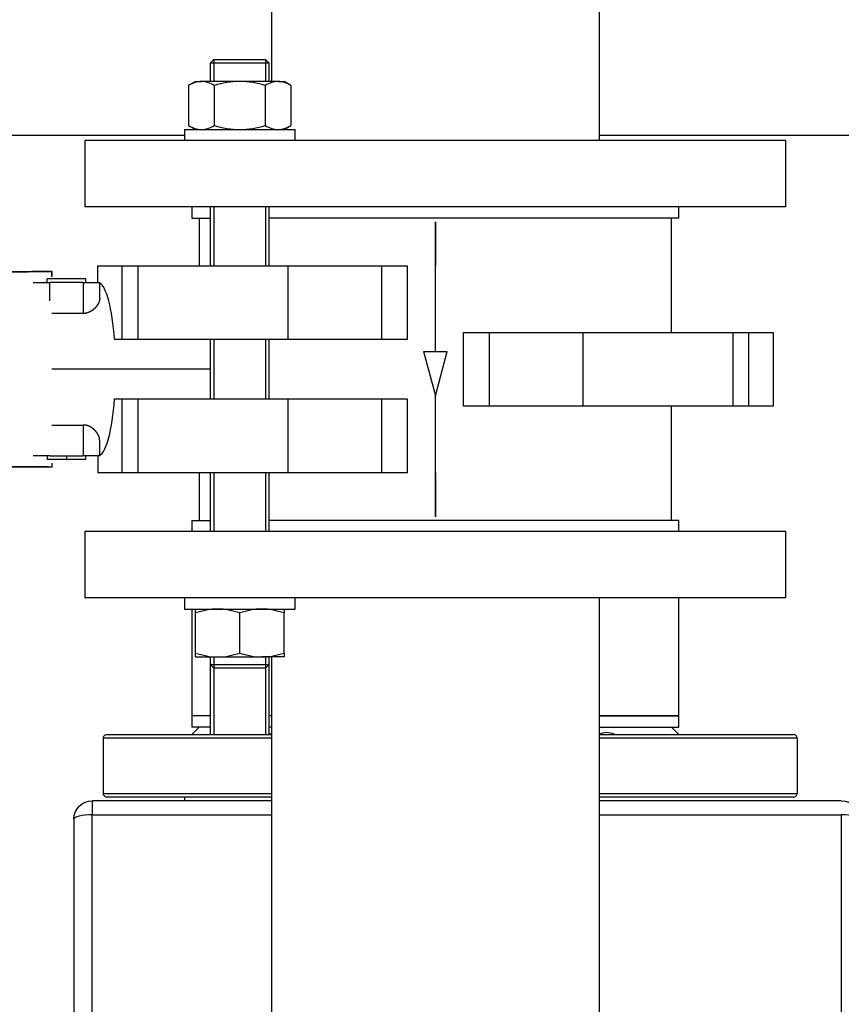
# Model space of a CAD drawing. Header units: millimetres. Extents: x 226 to 1023, y 71 to 732.
# Tile 67 of 110: x 397 to 419, y 655 to 682. Entities that reach past the tile are written whole.
import ezdxf

# ---------------------------------------------------------------- set-up
doc = ezdxf.new("R2010")
doc.units = ezdxf.units.MM
doc.layers.add('1', color=7, linetype='CONTINUOUS', true_color=0xffffff)
doc.layers.add('TOP', color=7, linetype='CONTINUOUS', true_color=0xffffff)
doc.styles.add('iso-1', font='isocp.shx')
doc.dimstyles.get("Standard").update_dxf_attribs({"dimtxt": 0.18, "dimasz": 0.18, "dimexe": 0.18, "dimexo": 0.0625, "dimgap": 0.09, "dimtad": 0, "dimtih": 1, "dimtoh": 1, "dimdec": 4, "dimzin": 0, "dimdsep": 46, "dimtxsty": 'Standard', "dimcen": 0.09, "dimadec": 0, "dimazin": 0, "dimtfac": 1, "dimtdec": 4, "dimtofl": 0, "dimtmove": 0, "dimatfit": 3, "dimfxl": 1, "dimtolj": 1, "dimtzin": 0, "dimarcsym": 0})

# ---------------------------------------------------------------- blocks, each defined once
blk = doc.blocks.new('DimnDraft3D5')
at = {"layer": 'TOP', "color": 2, "linetype": 'Continuous', "transparency": 16777216}
for p, q in [((241.659, 608.564), (241.659, 728.568)), ((474.11, 704.564), (474.11, 728.568)), ((241.659, 726.568), (474.11, 726.568))]:
    blk.add_line(p, q, dxfattribs=at)
for points in [[(241.659, 726.568), (245.159, 727.029), (245.159, 726.107), (241.659, 726.568)], [(474.11, 726.568), (470.61, 726.107), (470.61, 727.029), (474.11, 726.568)]]:
    blk.add_solid(points, dxfattribs=at)
at = {"layer": 'TOP', "color": 2, "linetype": 'Continuous', "transparency": 16777216, "insert": (354.321, 727.139), "char_height": 3.5, "attachment_point": 7, "line_spacing_factor": 0.963855, "style": 'iso-1'}
blk.add_mtext('\\W01.000;\\fisocp.shx,bigfont.shx;2325 ', dxfattribs=at)

msp = doc.modelspace()

# ---------------------------------------------------------------- linework, layer by layer
at = {"layer": '1', "color": 7, "linetype": 'Continuous'}
for p, q in [((403.565, 682.955), (403.565, 680.114)), ((412.455, 678.514), (412.455, 682.955)), ((402.006, 680.714), (401.906, 680.614)), ((402.006, 680.714), (402.006, 680.114)), ((402.006, 680.714), (403.406, 680.714)), ((403.406, 680.714), (403.406, 680.114)), ((403.506, 680.614), (403.406, 680.714)), ((401.906, 680.614), (401.906, 680.114)), ((403.506, 680.614), (401.906, 680.614)), ((403.506, 680.114), (403.506, 680.614)), ((401.506, 680.114), (401.321, 680.007)), ((401.321, 680.007), (401.321, 678.921)), ((401.506, 680.114), (401.667, 680.114)), ((402.706, 680.114), (401.667, 680.114)), ((402.014, 680.007), (402.014, 678.921)), ((403.746, 680.114), (402.706, 680.114)), ((403.399, 680.007), (403.399, 678.921)), ((403.746, 680.114), (403.906, 680.114)), ((404.092, 680.007), (403.906, 680.114)), ((404.092, 680.007), (404.092, 678.921)), ((401.321, 678.921), (401.506, 678.814)), ((403.906, 678.814), (404.092, 678.921)), ((401.207, 678.653), (390.01, 678.653)), ((401.206, 678.814), (401.206, 678.514)), ((401.206, 678.814), (404.206, 678.814)), ((404.206, 678.514), (404.206, 678.814)), ((435.154, 678.653), (412.455, 678.653)), ((398.51, 678.514), (398.51, 676.714)), ((417.51, 678.514), (398.51, 678.514)), ((417.51, 676.714), (417.51, 678.514)), ((417.51, 676.714), (398.51, 676.714)), ((401.41, 676.714), (401.41, 676.414)), ((401.906, 676.714), (401.906, 675.119)), ((402.006, 676.714), (402.006, 675.119)), ((403.406, 676.714), (403.406, 675.119)), ((403.506, 675.119), (403.506, 676.714)), ((414.61, 676.414), (414.61, 676.714)), ((401.41, 676.414), (401.906, 676.414)), ((401.61, 676.414), (401.61, 675.119)), ((414.61, 676.414), (403.507, 676.414)), ((414.41, 673.314), (414.41, 676.414)), ((398.86, 674.664), (398.86, 675.119)), ((398.86, 675.119), (399.513, 675.119)), ((399.949, 675.119), (404.008, 675.119)), ((406.557, 675.119), (407.247, 675.119)), ((397.485, 674.664), (397.485, 674.764)), ((398.535, 674.764), (397.485, 674.764)), ((398.46, 674.664), (397.56, 674.664)), ((398.535, 674.664), (398.535, 674.764)), ((398.91, 674.238), (398.91, 674.664)), ((398.46, 673.825), (397.61, 673.825)), ((408.772, 673.314), (409.463, 673.314)), ((408.772, 671.314), (408.772, 673.314)), ((412.011, 673.314), (416.07, 673.314)), ((416.506, 673.314), (417.16, 673.314)), ((417.16, 673.314), (417.16, 671.314)), ((404.008, 673.119), (399.949, 673.119)), ((401.906, 673.119), (401.906, 671.509)), ((402.006, 673.119), (402.006, 671.509)), ((403.406, 673.119), (403.406, 671.509)), ((403.506, 671.509), (403.506, 673.119)), ((407.688, 672.794), (408.331, 672.794)), ((407.688, 672.794), (408.01, 671.594)), ((408.01, 671.594), (408.331, 672.794)), ((399.949, 671.509), (404.008, 671.509)), ((409.463, 671.314), (408.772, 671.314)), ((416.07, 671.314), (412.011, 671.314)), ((414.41, 668.214), (414.41, 671.314)), ((417.16, 671.314), (416.506, 671.314)), ((397.61, 670.803), (398.46, 670.803)), ((398.91, 669.964), (398.91, 670.391)), ((397.485, 669.964), (397.485, 669.864)), ((397.56, 669.964), (398.46, 669.964)), ((398.01, 669.964), (398.01, 669.864)), ((398.535, 669.864), (398.535, 669.964)), ((398.86, 669.964), (398.86, 669.509)), ((399.513, 669.509), (398.86, 669.509)), ((404.008, 669.509), (399.949, 669.509)), ((401.61, 669.509), (401.61, 668.214)), ((401.906, 669.509), (401.906, 667.914)), ((402.006, 669.509), (402.006, 667.914)), ((403.406, 669.509), (403.406, 667.914)), ((403.506, 667.914), (403.506, 669.509)), ((407.247, 669.509), (406.557, 669.509)), ((401.41, 668.214), (401.41, 667.914)), ((401.41, 668.214), (401.906, 668.214)), ((414.61, 668.214), (403.507, 668.214)), ((414.61, 667.914), (414.61, 668.214)), ((398.51, 667.914), (398.51, 666.114)), ((417.51, 667.914), (398.51, 667.914)), ((417.51, 666.114), (417.51, 667.914)), ((417.51, 666.114), (398.51, 666.114)), ((401.206, 666.114), (401.206, 665.814)), ((404.206, 665.814), (404.206, 666.114)), ((412.455, 628.515), (412.455, 666.114)), ((414.61, 662.914), (414.61, 666.114)), ((401.206, 665.814), (404.206, 665.814)), ((401.41, 665.814), (401.41, 662.914)), ((401.506, 664.621), (401.506, 665.707)), ((402.706, 664.621), (402.706, 665.707)), ((403.906, 664.621), (403.906, 665.707)), ((401.506, 664.514), (402.106, 664.514)), ((401.906, 664.514), (401.906, 664.314)), ((402.006, 664.515), (402.006, 664.214)), ((402.106, 664.514), (403.306, 664.514)), ((403.906, 664.514), (403.306, 664.514)), ((403.406, 664.515), (403.406, 664.214)), ((403.506, 664.314), (403.506, 664.514)), ((403.565, 664.514), (403.565, 629.745)), ((401.906, 664.314), (401.906, 662.414)), ((401.906, 664.314), (402.006, 664.214)), ((401.906, 664.314), (403.506, 664.314)), ((403.406, 664.214), (402.006, 664.214)), ((403.406, 664.214), (403.506, 664.314)), ((403.506, 662.414), (403.506, 664.314)), ((401.41, 662.914), (401.41, 662.614)), ((401.906, 662.914), (401.41, 662.914)), ((401.906, 662.914), (401.41, 662.914)), ((403.564, 662.914), (403.506, 662.914)), ((403.565, 662.914), (403.507, 662.914)), ((414.61, 662.914), (412.455, 662.914)), ((412.455, 662.914), (414.61, 662.914)), ((414.61, 662.614), (414.61, 662.914)), ((401.41, 662.414), (401.61, 662.614)), ((401.906, 662.614), (401.41, 662.614)), ((403.564, 662.614), (403.506, 662.614)), ((412.455, 662.614), (414.61, 662.614)), ((414.61, 662.414), (414.41, 662.614)), ((399.01, 660.814), (399.01, 662.314)), ((399.11, 662.414), (403.565, 662.414)), ((412.455, 662.414), (417.71, 662.414)), ((417.81, 662.314), (417.81, 660.814)), ((403.565, 660.714), (399.11, 660.714)), ((401.206, 660.714), (401.206, 660.614)), ((417.71, 660.714), (412.455, 660.714)), ((403.565, 660.614), (398.71, 660.614)), ((419.01, 660.614), (412.454, 660.614)), ((398.21, 660.114), (398.21, 632.484))]:
    msp.add_line(p, q, dxfattribs=at)
at = {"layer": '1', "color": 252, "linetype": 'Continuous'}
for p, q in [((408.01, 672.794), (408.01, 676.314)), ((408.01, 676.314), (408.01, 675.119)), ((399.513, 675.119), (399.513, 673.119)), ((399.949, 673.119), (399.949, 675.119)), ((404.008, 675.119), (404.008, 673.119)), ((406.557, 673.119), (406.557, 675.119)), ((397.56, 674.165), (397.56, 674.664)), ((398.46, 674.664), (398.46, 673.825)), ((409.463, 673.314), (409.463, 671.314)), ((412.011, 671.314), (412.011, 673.314)), ((416.07, 673.314), (416.07, 671.314)), ((416.506, 671.314), (416.506, 673.314)), ((399.513, 671.509), (399.513, 669.509)), ((399.949, 669.509), (399.949, 671.509)), ((404.008, 671.509), (404.008, 669.509)), ((406.557, 669.509), (406.557, 671.509)), ((408.01, 668.314), (408.01, 671.594)), ((398.46, 670.803), (398.46, 669.964)), ((408.01, 669.509), (408.01, 668.314)), ((402.006, 664.314), (402.006, 662.415)), ((403.406, 664.314), (403.406, 662.415)), ((403.565, 662.314), (399.01, 662.314)), ((417.81, 662.314), (412.455, 662.314)), ((399.01, 660.814), (403.565, 660.814)), ((412.455, 660.814), (417.81, 660.814)), ((398.71, 660.614), (398.71, 660.234)), ((398.71, 628.994), (398.71, 660.234)), ((398.71, 660.234), (403.565, 660.234)), ((412.454, 660.234), (419.01, 660.234)), ((419.01, 660.234), (419.01, 628.994))]:
    msp.add_line(p, q, dxfattribs=at)
at = {"layer": '1', "color": 7, "linetype": 'Continuous', "extrusion": (0, 0, -1)}
for centre, start, end in [((-398.71, 660.114), 0, 90), ((-419.01, 660.114), 90, 180)]:
    msp.add_arc(centre, 0.5, start, end, dxfattribs=at)
at = {"layer": '1', "color": 7, "linetype": 'Continuous'}
for start_param, end_param in [(5.062022, 6.179091), (3.245687, 4.362756)]:
    msp.add_ellipse((398.86, 672.314), major_axis=(0, 2.35), ratio=0.204766, start_param=start_param, end_param=end_param, dxfattribs=at)
at = {"layer": '1', "color": 252, "linetype": 'Continuous'}
for centre, start_param, end_param in [((398.71, 660.114), 1.570796, 3.141593), ((419.01, 660.114), 0, 1.570796)]:
    msp.add_ellipse(centre, major_axis=(0.5, 0), ratio=0.24031, start_param=start_param, end_param=end_param, dxfattribs=at)
at = {"layer": '1', "color": 7, "linetype": 'Continuous'}
for points, degree in [([(401.667, 680.114), (401.55, 680.114), (401.434, 680.072), (401.321, 680.007)], 3), ([(402.014, 680.007), (401.9, 680.072), (401.785, 680.114), (401.667, 680.114)], 3), ([(402.706, 680.114), (402.472, 680.114), (402.238, 680.072), (402.014, 680.007)], 3), ([(403.399, 680.007), (403.174, 680.072), (402.941, 680.114), (402.706, 680.114)], 3), ([(403.746, 680.114), (403.628, 680.114), (403.512, 680.072), (403.399, 680.007)], 3), ([(404.092, 680.007), (403.979, 680.072), (403.864, 680.114), (403.746, 680.114)], 3), ([(401.321, 678.921), (401.434, 678.856), (401.549, 678.814), (401.667, 678.814)], 3), ([(401.667, 678.814), (401.785, 678.814), (401.901, 678.856), (402.014, 678.921)], 3), ([(402.014, 678.921), (402.238, 678.857), (402.472, 678.814), (402.706, 678.814)], 3), ([(402.706, 678.814), (402.941, 678.814), (403.174, 678.856), (403.399, 678.921)], 3), ([(403.399, 678.921), (403.513, 678.856), (403.628, 678.814), (403.746, 678.814)], 3), ([(403.746, 678.814), (403.863, 678.814), (403.979, 678.856), (404.092, 678.921)], 3), ([(399.513, 675.119), (399.521, 675.119), (399.539, 675.119), (399.575, 675.119), (399.619, 675.119), (399.67, 675.119), (399.73, 675.119), (399.796, 675.119), (399.87, 675.119), (399.922, 675.119), (399.949, 675.119)], 3), ([(404.008, 675.119), (404.027, 675.119), (404.067, 675.119), (404.13, 675.119), (404.198, 675.119), (404.27, 675.119), (404.346, 675.119), (404.427, 675.119), (404.511, 675.119), (404.599, 675.119), (404.69, 675.119), (404.784, 675.119), (404.881, 675.119), (404.979, 675.119), (405.079, 675.119), (405.18, 675.119), (405.28, 675.119), (405.381, 675.119), (405.48, 675.119), (405.578, 675.119), (405.674, 675.119), (405.767, 675.119), (405.857, 675.119), (405.944, 675.119), (406.026, 675.119), (406.105, 675.119), (406.178, 675.119), (406.247, 675.119), (406.311, 675.119), (406.37, 675.119), (406.424, 675.119), (406.473, 675.119), (406.518, 675.119), (406.544, 675.119), (406.557, 675.119)], 3), ([(407.247, 675.119), (407.247, 673.119)], 1), ([(397.61, 674.965), (391.808, 674.914)], 1), ([(391.808, 674.914), (397.61, 674.965)], 1), ([(398.46, 674.664), (398.473, 674.664), (398.5, 674.664), (398.542, 674.664), (398.584, 674.664), (398.625, 674.664), (398.667, 674.664), (398.706, 674.664), (398.744, 674.664), (398.778, 674.664), (398.81, 674.664), (398.837, 674.664), (398.86, 674.664), (398.879, 674.664), (398.893, 674.664), (398.903, 674.664), (398.909, 674.664), (398.91, 674.664), (398.91, 674.664)], 3), ([(398.91, 674.238), (398.91, 674.237), (398.91, 674.236), (398.91, 674.234), (398.91, 674.233), (398.91, 674.231), (398.91, 674.23), (398.909, 674.228), (398.909, 674.226), (398.909, 674.225), (398.909, 674.223), (398.909, 674.221), (398.909, 674.22), (398.909, 674.218), (398.909, 674.216), (398.909, 674.215), (398.908, 674.213), (398.908, 674.211), (398.908, 674.21), (398.908, 674.208), (398.908, 674.206), (398.907, 674.205), (398.907, 674.203), (398.907, 674.201), (398.907, 674.199), (398.906, 674.198), (398.906, 674.196), (398.906, 674.194), (398.905, 674.192), (398.905, 674.191), (398.905, 674.189), (398.904, 674.187), (398.904, 674.185), (398.904, 674.184), (398.903, 674.182), (398.903, 674.18), (398.902, 674.178), (398.902, 674.177), (398.902, 674.175), (398.901, 674.173), (398.901, 674.171), (398.9, 674.169), (398.9, 674.168), (398.899, 674.166), (398.899, 674.164), (398.898, 674.162), (398.898, 674.16), (398.897, 674.159), (398.896, 674.157), (398.896, 674.155), (398.895, 674.153), (398.895, 674.151), (398.894, 674.149), (398.893, 674.148), (398.893, 674.146), (398.892, 674.144), (398.891, 674.142), (398.891, 674.14), (398.89, 674.138), (398.889, 674.137), (398.889, 674.135), (398.888, 674.133), (398.887, 674.131), (398.886, 674.129), (398.886, 674.127), (398.885, 674.125), (398.884, 674.123), (398.883, 674.122), (398.882, 674.12), (398.882, 674.118), (398.881, 674.116), (398.88, 674.114), (398.879, 674.112), (398.878, 674.11), (398.877, 674.108), (398.876, 674.107), (398.876, 674.105), (398.875, 674.103), (398.874, 674.101), (398.873, 674.099), (398.872, 674.097), (398.871, 674.095), (398.87, 674.093), (398.869, 674.091), (398.868, 674.09), (398.867, 674.088), (398.866, 674.086), (398.865, 674.084), (398.864, 674.082), (398.863, 674.08), (398.862, 674.078), (398.86, 674.076), (398.859, 674.074), (398.858, 674.073), (398.857, 674.071), (398.856, 674.069), (398.855, 674.067), (398.854, 674.065), (398.852, 674.063), (398.851, 674.061), (398.85, 674.059), (398.849, 674.057), (398.848, 674.056), (398.846, 674.054), (398.845, 674.052), (398.844, 674.05), (398.843, 674.048), (398.841, 674.046), (398.84, 674.044), (398.839, 674.043), (398.838, 674.041), (398.836, 674.039), (398.835, 674.037), (398.834, 674.035), (398.832, 674.033), (398.831, 674.031), (398.83, 674.03), (398.828, 674.028), (398.827, 674.026), (398.826, 674.024), (398.824, 674.022), (398.823, 674.021), (398.821, 674.019), (398.82, 674.017), (398.819, 674.015), (398.817, 674.013), (398.816, 674.012), (398.814, 674.01), (398.813, 674.008), (398.811, 674.006), (398.81, 674.005), (398.808, 674.003), (398.807, 674.001), (398.806, 673.999), (398.804, 673.998), (398.803, 673.996), (398.801, 673.994), (398.799, 673.992), (398.798, 673.991), (398.796, 673.989), (398.795, 673.987), (398.793, 673.986), (398.792, 673.984), (398.79, 673.982), (398.789, 673.981), (398.787, 673.979), (398.786, 673.977), (398.784, 673.976), (398.782, 673.974), (398.781, 673.972), (398.779, 673.971), (398.778, 673.969), (398.776, 673.967), (398.774, 673.966), (398.773, 673.964), (398.771, 673.963), (398.77, 673.961), (398.768, 673.96), (398.766, 673.958), (398.765, 673.956), (398.763, 673.955), (398.761, 673.953), (398.76, 673.952), (398.758, 673.95), (398.756, 673.949), (398.755, 673.947), (398.753, 673.946), (398.752, 673.944), (398.75, 673.943), (398.748, 673.941), (398.747, 673.94), (398.745, 673.939), (398.743, 673.937), (398.741, 673.936), (398.74, 673.934), (398.738, 673.933), (398.736, 673.932), (398.735, 673.93), (398.733, 673.929), (398.732, 673.928), (398.73, 673.926), (398.728, 673.925), (398.727, 673.924), (398.725, 673.922), (398.723, 673.921), (398.721, 673.92), (398.72, 673.918), (398.718, 673.917), (398.716, 673.916), (398.715, 673.915), (398.713, 673.913), (398.711, 673.912), (398.71, 673.911), (398.708, 673.91), (398.706, 673.908), (398.704, 673.907), (398.703, 673.906), (398.701, 673.905), (398.699, 673.904), (398.698, 673.903), (398.696, 673.901), (398.694, 673.9), (398.693, 673.899), (398.691, 673.898), (398.689, 673.897), (398.687, 673.896), (398.686, 673.895), (398.684, 673.894), (398.682, 673.893), (398.681, 673.891), (398.679, 673.89), (398.677, 673.889), (398.676, 673.888), (398.674, 673.887), (398.672, 673.886), (398.671, 673.885), (398.669, 673.884), (398.667, 673.883), (398.665, 673.882), (398.664, 673.881), (398.662, 673.88), (398.66, 673.879), (398.659, 673.879), (398.657, 673.878), (398.655, 673.877), (398.654, 673.876), (398.652, 673.875), (398.65, 673.874), (398.649, 673.873), (398.647, 673.872), (398.645, 673.871), (398.644, 673.871), (398.642, 673.87), (398.64, 673.869), (398.639, 673.868), (398.637, 673.867), (398.635, 673.866), (398.634, 673.866), (398.632, 673.865), (398.63, 673.864), (398.629, 673.863), (398.627, 673.863), (398.625, 673.862), (398.624, 673.861), (398.622, 673.86), (398.62, 673.86), (398.619, 673.859), (398.617, 673.858), (398.615, 673.857), (398.614, 673.857), (398.612, 673.856), (398.61, 673.855), (398.609, 673.855), (398.607, 673.854), (398.606, 673.853), (398.604, 673.853), (398.602, 673.852), (398.601, 673.852), (398.599, 673.851), (398.597, 673.85), (398.596, 673.85), (398.594, 673.849), (398.592, 673.849), (398.591, 673.848), (398.589, 673.847), (398.588, 673.847), (398.586, 673.846), (398.584, 673.846), (398.583, 673.845), (398.581, 673.845), (398.58, 673.844), (398.578, 673.844), (398.576, 673.843), (398.575, 673.843), (398.573, 673.842), (398.571, 673.842), (398.57, 673.841), (398.568, 673.841), (398.567, 673.84), (398.565, 673.84), (398.564, 673.839), (398.562, 673.839), (398.56, 673.838), (398.559, 673.838), (398.557, 673.838), (398.556, 673.837), (398.554, 673.837), (398.552, 673.836), (398.551, 673.836), (398.549, 673.836), (398.548, 673.835), (398.546, 673.835), (398.545, 673.835), (398.543, 673.834), (398.541, 673.834), (398.54, 673.833), (398.538, 673.833), (398.537, 673.833), (398.535, 673.833), (398.534, 673.832), (398.532, 673.832), (398.531, 673.832), (398.529, 673.831), (398.528, 673.831), (398.526, 673.831), (398.524, 673.831), (398.523, 673.83), (398.521, 673.83), (398.52, 673.83), (398.518, 673.829), (398.517, 673.829), (398.515, 673.829), (398.514, 673.829), (398.512, 673.829), (398.51, 673.828), (398.509, 673.828), (398.507, 673.828), (398.506, 673.828), (398.504, 673.828), (398.503, 673.827), (398.501, 673.827), (398.5, 673.827), (398.498, 673.827), (398.496, 673.827), (398.495, 673.827), (398.493, 673.826), (398.492, 673.826), (398.49, 673.826), (398.489, 673.826), (398.487, 673.826), (398.486, 673.826), (398.484, 673.826), (398.483, 673.826), (398.481, 673.826), (398.48, 673.825), (398.478, 673.825), (398.476, 673.825), (398.475, 673.825), (398.473, 673.825), (398.472, 673.825), (398.47, 673.825), (398.469, 673.825), (398.467, 673.825), (398.466, 673.825), (398.464, 673.825), (398.463, 673.825), (398.461, 673.825), (398.46, 673.825), (398.46, 673.825)], 3), ([(409.463, 673.314), (409.475, 673.314), (409.502, 673.314), (409.546, 673.314), (409.595, 673.314), (409.649, 673.314), (409.708, 673.314), (409.772, 673.314), (409.841, 673.314), (409.915, 673.314), (409.993, 673.314), (410.075, 673.314), (410.162, 673.314), (410.252, 673.314), (410.345, 673.314), (410.441, 673.314), (410.539, 673.314), (410.639, 673.314), (410.739, 673.314), (410.84, 673.314), (410.941, 673.314), (411.04, 673.314), (411.139, 673.314), (411.235, 673.314), (411.329, 673.314), (411.42, 673.314), (411.508, 673.314), (411.592, 673.314), (411.673, 673.314), (411.749, 673.314), (411.821, 673.314), (411.889, 673.314), (411.953, 673.314), (411.992, 673.314), (412.011, 673.314)], 3), ([(416.07, 673.314), (416.097, 673.314), (416.15, 673.314), (416.223, 673.314), (416.29, 673.314), (416.349, 673.314), (416.401, 673.314), (416.445, 673.314), (416.48, 673.314), (416.499, 673.314), (416.506, 673.314)], 3), ([(399.513, 673.119), (399.312, 673.119)], 1), ([(399.949, 673.119), (399.922, 673.119), (399.87, 673.119), (399.796, 673.119), (399.73, 673.119), (399.67, 673.119), (399.619, 673.119), (399.575, 673.119), (399.539, 673.119), (399.521, 673.119), (399.513, 673.119)], 3), ([(406.557, 673.119), (406.544, 673.119), (406.518, 673.119), (406.473, 673.119), (406.424, 673.119), (406.37, 673.119), (406.311, 673.119), (406.247, 673.119), (406.178, 673.119), (406.105, 673.119), (406.026, 673.119), (405.944, 673.119), (405.857, 673.119), (405.767, 673.119), (405.674, 673.119), (405.578, 673.119), (405.48, 673.119), (405.381, 673.119), (405.28, 673.119), (405.18, 673.119), (405.079, 673.119), (404.979, 673.119), (404.881, 673.119), (404.784, 673.119), (404.69, 673.119), (404.599, 673.119), (404.511, 673.119), (404.427, 673.119), (404.346, 673.119), (404.27, 673.119), (404.198, 673.119), (404.13, 673.119), (404.067, 673.119), (404.027, 673.119), (404.008, 673.119)], 3), ([(407.247, 673.119), (406.557, 673.119)], 1), ([(399.312, 671.509), (399.513, 671.509)], 1), ([(399.513, 671.509), (399.521, 671.509), (399.539, 671.509), (399.575, 671.509), (399.619, 671.509), (399.67, 671.509), (399.73, 671.509), (399.796, 671.509), (399.87, 671.509), (399.922, 671.509), (399.949, 671.509)], 3), ([(404.008, 671.509), (404.027, 671.509), (404.067, 671.509), (404.13, 671.509), (404.198, 671.509), (404.27, 671.509), (404.346, 671.509), (404.427, 671.509), (404.511, 671.509), (404.599, 671.509), (404.69, 671.509), (404.784, 671.509), (404.881, 671.509), (404.979, 671.509), (405.079, 671.509), (405.18, 671.509), (405.28, 671.509), (405.381, 671.509), (405.48, 671.509), (405.578, 671.509), (405.674, 671.509), (405.767, 671.509), (405.857, 671.509), (405.944, 671.509), (406.026, 671.509), (406.105, 671.509), (406.178, 671.509), (406.247, 671.509), (406.311, 671.509), (406.37, 671.509), (406.424, 671.509), (406.473, 671.509), (406.518, 671.509), (406.544, 671.509), (406.557, 671.509)], 3), ([(406.557, 671.509), (407.247, 671.509)], 1), ([(407.247, 671.509), (407.247, 669.509)], 1), ([(412.011, 671.314), (411.992, 671.314), (411.953, 671.314), (411.889, 671.314), (411.821, 671.314), (411.749, 671.314), (411.673, 671.314), (411.592, 671.314), (411.508, 671.314), (411.42, 671.314), (411.329, 671.314), (411.235, 671.314), (411.139, 671.314), (411.04, 671.314), (410.941, 671.314), (410.84, 671.314), (410.739, 671.314), (410.639, 671.314), (410.539, 671.314), (410.441, 671.314), (410.345, 671.314), (410.252, 671.314), (410.162, 671.314), (410.075, 671.314), (409.993, 671.314), (409.915, 671.314), (409.841, 671.314), (409.772, 671.314), (409.708, 671.314), (409.649, 671.314), (409.595, 671.314), (409.546, 671.314), (409.502, 671.314), (409.475, 671.314), (409.463, 671.314)], 3), ([(416.506, 671.314), (416.499, 671.314), (416.48, 671.314), (416.445, 671.314), (416.401, 671.314), (416.349, 671.314), (416.29, 671.314), (416.223, 671.314), (416.15, 671.314), (416.097, 671.314), (416.07, 671.314)], 3), ([(398.91, 670.391), (398.91, 670.391), (398.91, 670.392), (398.91, 670.394), (398.91, 670.395), (398.91, 670.397), (398.91, 670.399), (398.909, 670.4), (398.909, 670.402), (398.909, 670.404), (398.909, 670.405), (398.909, 670.407), (398.909, 670.409), (398.909, 670.41), (398.909, 670.412), (398.909, 670.414), (398.908, 670.415), (398.908, 670.417), (398.908, 670.419), (398.908, 670.42), (398.908, 670.422), (398.907, 670.424), (398.907, 670.426), (398.907, 670.427), (398.907, 670.429), (398.906, 670.431), (398.906, 670.432), (398.906, 670.434), (398.905, 670.436), (398.905, 670.438), (398.905, 670.439), (398.904, 670.441), (398.904, 670.443), (398.904, 670.445), (398.903, 670.446), (398.903, 670.448), (398.902, 670.45), (398.902, 670.452), (398.902, 670.454), (398.901, 670.455), (398.901, 670.457), (398.9, 670.459), (398.9, 670.461), (398.899, 670.463), (398.899, 670.464), (398.898, 670.466), (398.898, 670.468), (398.897, 670.47), (398.896, 670.472), (398.896, 670.473), (398.895, 670.475), (398.895, 670.477), (398.894, 670.479), (398.893, 670.481), (398.893, 670.483), (398.892, 670.485), (398.891, 670.486), (398.891, 670.488), (398.89, 670.49), (398.889, 670.492), (398.889, 670.494), (398.888, 670.496), (398.887, 670.497), (398.886, 670.499), (398.886, 670.501), (398.885, 670.503), (398.884, 670.505), (398.883, 670.507), (398.882, 670.509), (398.882, 670.511), (398.881, 670.512), (398.88, 670.514), (398.879, 670.516), (398.878, 670.518), (398.877, 670.52), (398.876, 670.522), (398.875, 670.524), (398.875, 670.526), (398.874, 670.528), (398.873, 670.529), (398.872, 670.531), (398.871, 670.533), (398.87, 670.535), (398.869, 670.537), (398.868, 670.539), (398.867, 670.541), (398.866, 670.543), (398.865, 670.545), (398.864, 670.546), (398.863, 670.548), (398.861, 670.55), (398.86, 670.552), (398.859, 670.554), (398.858, 670.556), (398.857, 670.558), (398.856, 670.56), (398.855, 670.562), (398.854, 670.563), (398.852, 670.565), (398.851, 670.567), (398.85, 670.569), (398.849, 670.571), (398.848, 670.573), (398.846, 670.575), (398.845, 670.577), (398.844, 670.578), (398.843, 670.58), (398.841, 670.582), (398.84, 670.584), (398.839, 670.586), (398.838, 670.588), (398.836, 670.59), (398.835, 670.591), (398.834, 670.593), (398.832, 670.595), (398.831, 670.597), (398.83, 670.599), (398.828, 670.601), (398.827, 670.602), (398.826, 670.604), (398.824, 670.606), (398.823, 670.608), (398.821, 670.61), (398.82, 670.611), (398.819, 670.613), (398.817, 670.615), (398.816, 670.617), (398.814, 670.619), (398.813, 670.62), (398.811, 670.622), (398.81, 670.624), (398.808, 670.626), (398.807, 670.627), (398.805, 670.629), (398.804, 670.631), (398.802, 670.633), (398.801, 670.634), (398.799, 670.636), (398.798, 670.638), (398.796, 670.639), (398.795, 670.641), (398.793, 670.643), (398.792, 670.645), (398.79, 670.646), (398.789, 670.648), (398.787, 670.65), (398.786, 670.651), (398.784, 670.653), (398.782, 670.654), (398.781, 670.656), (398.779, 670.658), (398.778, 670.659), (398.776, 670.661), (398.774, 670.662), (398.773, 670.664), (398.771, 670.666), (398.77, 670.667), (398.768, 670.669), (398.766, 670.67), (398.765, 670.672), (398.763, 670.673), (398.761, 670.675), (398.76, 670.676), (398.758, 670.678), (398.756, 670.679), (398.755, 670.681), (398.753, 670.682), (398.751, 670.684), (398.75, 670.685), (398.748, 670.687), (398.746, 670.688), (398.745, 670.69), (398.743, 670.691), (398.741, 670.693), (398.74, 670.694), (398.738, 670.695), (398.736, 670.697), (398.735, 670.698), (398.733, 670.7), (398.731, 670.701), (398.73, 670.702), (398.728, 670.704), (398.726, 670.705), (398.725, 670.706), (398.723, 670.708), (398.721, 670.709), (398.72, 670.71), (398.718, 670.711), (398.716, 670.713), (398.714, 670.714), (398.713, 670.715), (398.711, 670.716), (398.709, 670.718), (398.708, 670.719), (398.706, 670.72), (398.704, 670.721), (398.703, 670.722), (398.701, 670.724), (398.699, 670.725), (398.697, 670.726), (398.696, 670.727), (398.694, 670.728), (398.692, 670.729), (398.691, 670.731), (398.689, 670.732), (398.687, 670.733), (398.685, 670.734), (398.684, 670.735), (398.682, 670.736), (398.68, 670.737), (398.679, 670.738), (398.677, 670.739), (398.675, 670.74), (398.674, 670.741), (398.672, 670.742), (398.67, 670.743), (398.668, 670.744), (398.667, 670.745), (398.665, 670.746), (398.663, 670.747), (398.662, 670.748), (398.66, 670.749), (398.658, 670.75), (398.657, 670.751), (398.655, 670.752), (398.653, 670.753), (398.652, 670.754), (398.65, 670.754), (398.648, 670.755), (398.647, 670.756), (398.645, 670.757), (398.643, 670.758), (398.642, 670.759), (398.64, 670.76), (398.638, 670.76), (398.637, 670.761), (398.635, 670.762), (398.633, 670.763), (398.632, 670.764), (398.63, 670.764), (398.628, 670.765), (398.627, 670.766), (398.625, 670.767), (398.623, 670.767), (398.622, 670.768), (398.62, 670.769), (398.618, 670.77), (398.617, 670.77), (398.615, 670.771), (398.613, 670.772), (398.612, 670.772), (398.61, 670.773), (398.608, 670.774), (398.607, 670.774), (398.605, 670.775), (398.604, 670.776), (398.602, 670.776), (398.601, 670.777), (398.599, 670.777), (398.598, 670.778), (398.596, 670.779), (398.594, 670.779), (398.593, 670.78), (398.591, 670.78), (398.589, 670.781), (398.588, 670.781), (398.586, 670.782), (398.585, 670.783), (398.583, 670.783), (398.581, 670.784), (398.58, 670.784), (398.578, 670.785), (398.577, 670.785), (398.575, 670.786), (398.573, 670.786), (398.572, 670.787), (398.57, 670.787), (398.569, 670.787), (398.567, 670.788), (398.566, 670.788), (398.564, 670.789), (398.563, 670.789), (398.561, 670.79), (398.56, 670.79), (398.558, 670.791), (398.556, 670.791), (398.555, 670.791), (398.553, 670.792), (398.552, 670.792), (398.55, 670.793), (398.549, 670.793), (398.547, 670.793), (398.545, 670.794), (398.544, 670.794), (398.542, 670.794), (398.541, 670.795), (398.539, 670.795), (398.538, 670.795), (398.536, 670.796), (398.534, 670.796), (398.533, 670.796), (398.531, 670.797), (398.53, 670.797), (398.529, 670.797), (398.527, 670.797), (398.525, 670.798), (398.524, 670.798), (398.522, 670.798), (398.521, 670.798), (398.519, 670.799), (398.518, 670.799), (398.516, 670.799), (398.515, 670.799), (398.513, 670.8), (398.512, 670.8), (398.51, 670.8), (398.508, 670.8), (398.507, 670.8), (398.505, 670.801), (398.504, 670.801), (398.502, 670.801), (398.501, 670.801), (398.499, 670.801), (398.498, 670.801), (398.496, 670.802), (398.494, 670.802), (398.493, 670.802), (398.491, 670.802), (398.49, 670.802), (398.488, 670.802), (398.487, 670.802), (398.485, 670.802), (398.484, 670.803), (398.482, 670.803), (398.481, 670.803), (398.479, 670.803), (398.478, 670.803), (398.476, 670.803), (398.475, 670.803), (398.473, 670.803), (398.472, 670.803), (398.47, 670.803), (398.469, 670.803), (398.467, 670.803), (398.466, 670.803), (398.464, 670.803), (398.463, 670.803), (398.461, 670.803), (398.46, 670.803), (398.46, 670.803)], 3), ([(397.56, 669.964), (397.546, 669.964), (397.519, 669.964), (397.478, 669.964), (397.436, 669.964), (397.394, 669.964), (397.353, 669.964), (397.313, 669.964), (397.276, 669.964), (397.241, 669.964), (397.21, 669.964), (397.182, 669.964), (397.159, 669.964), (397.141, 669.964), (397.126, 669.964), (397.117, 669.964), (397.111, 669.964), (397.11, 669.964), (397.11, 669.964)], 3), ([(397.61, 669.664), (391.808, 669.714)], 1), ([(391.808, 669.714), (397.61, 669.664)], 1), ([(399.949, 669.509), (399.922, 669.509), (399.87, 669.509), (399.796, 669.509), (399.73, 669.509), (399.67, 669.509), (399.619, 669.509), (399.575, 669.509), (399.539, 669.509), (399.521, 669.509), (399.513, 669.509)], 3), ([(406.557, 669.509), (406.544, 669.509), (406.518, 669.509), (406.473, 669.509), (406.424, 669.509), (406.37, 669.509), (406.311, 669.509), (406.247, 669.509), (406.178, 669.509), (406.105, 669.509), (406.026, 669.509), (405.944, 669.509), (405.857, 669.509), (405.767, 669.509), (405.674, 669.509), (405.578, 669.509), (405.48, 669.509), (405.381, 669.509), (405.28, 669.509), (405.18, 669.509), (405.079, 669.509), (404.979, 669.509), (404.881, 669.509), (404.784, 669.509), (404.69, 669.509), (404.599, 669.509), (404.511, 669.509), (404.427, 669.509), (404.346, 669.509), (404.27, 669.509), (404.198, 669.509), (404.13, 669.509), (404.067, 669.509), (404.027, 669.509), (404.008, 669.509)], 3), ([(401.506, 665.707), (401.506, 665.772), (401.506, 665.814), (401.506, 665.814)], 3), ([(402.106, 665.814), (401.903, 665.814), (401.702, 665.772), (401.506, 665.707)], 3), ([(402.706, 665.707), (402.51, 665.772), (402.311, 665.814), (402.106, 665.814)], 3), ([(403.306, 665.814), (403.103, 665.814), (402.902, 665.772), (402.706, 665.707)], 3), ([(403.906, 665.707), (403.71, 665.772), (403.511, 665.814), (403.306, 665.814)], 3), ([(403.906, 665.814), (403.906, 665.814), (403.906, 665.772), (403.906, 665.707)], 3), ([(401.506, 664.514), (401.506, 664.514), (401.506, 664.556), (401.506, 664.621)], 3), ([(401.506, 664.621), (401.703, 664.556), (401.902, 664.514), (402.106, 664.514)], 3), ([(402.106, 664.514), (402.31, 664.514), (402.511, 664.556), (402.706, 664.621)], 3), ([(402.706, 664.621), (402.903, 664.556), (403.102, 664.514), (403.306, 664.514)], 3), ([(403.306, 664.514), (403.51, 664.514), (403.711, 664.556), (403.906, 664.621)], 3), ([(403.906, 664.621), (403.906, 664.556), (403.906, 664.514), (403.906, 664.514)], 3), ([(403.549, 662.414), (403.536, 662.424), (403.522, 662.432), (403.507, 662.438)], 3), ([(412.874, 662.414), (412.707, 662.478), (412.557, 662.478), (412.471, 662.414)], 3)]:
    msp.add_open_spline(points, degree=degree, dxfattribs=at)
for points, degree, knots in [([(397.61, 674.965), (397.61, 674.965), (397.61, 674.961), (397.61, 674.952), (397.61, 674.912), (397.61, 674.859)], 2, [0, 0, 0, 0.120733, 0.24672, 0.498695, 1, 1, 1]), ([(397.11, 674.664), (397.11, 674.664), (397.111, 674.664), (397.117, 674.664), (397.126, 674.664), (397.141, 674.664), (397.159, 674.664), (397.182, 674.664), (397.21, 674.664), (397.241, 674.664), (397.276, 674.664), (397.313, 674.664), (397.353, 674.664), (397.394, 674.664), (397.436, 674.664), (397.478, 674.664), (397.519, 674.664), (397.546, 674.664), (397.56, 674.664)], 3, [0, 0, 0, 0, 0.059807, 0.122486, 0.185166, 0.247845, 0.310525, 0.373204, 0.435884, 0.498564, 0.561243, 0.623923, 0.686602, 0.749282, 0.811961, 0.874641, 0.93732, 1, 1, 1, 1]), ([(398.01, 669.864), (398.007, 669.864), (398.002, 669.864), (397.993, 669.864), (397.984, 669.864), (397.974, 669.864), (397.962, 669.864), (397.948, 669.864), (397.932, 669.864), (397.914, 669.864), (397.894, 669.864), (397.873, 669.864), (397.85, 669.864), (397.826, 669.864), (397.8, 669.864), (397.774, 669.864), (397.747, 669.864), (397.721, 669.864), (397.694, 669.864), (397.669, 669.864), (397.645, 669.864), (397.622, 669.864), (397.6, 669.864), (397.58, 669.864), (397.563, 669.864), (397.547, 669.864), (397.533, 669.864), (397.521, 669.864), (397.51, 669.864), (397.502, 669.864), (397.492, 669.864), (397.487, 669.864), (397.485, 669.864)], 3, [0, 0, 0, 0, 0.0625, 0.09375, 0.125, 0.15625, 0.1875, 0.21875, 0.25, 0.28125, 0.3125, 0.34375, 0.375, 0.40625, 0.4375, 0.46875, 0.5, 0.53125, 0.5625, 0.59375, 0.625, 0.65625, 0.6875, 0.71875, 0.75, 0.78125, 0.8125, 0.84375, 0.875, 0.90625, 0.9375, 1, 1, 1, 1]), ([(397.61, 669.769), (397.61, 669.716), (397.61, 669.677), (397.61, 669.664), (397.61, 669.664)], 2, [0, 0, 0, 0.49837, 0.749185, 1, 1, 1]), ([(398.535, 669.864), (398.533, 669.864), (398.529, 669.864), (398.522, 669.864), (398.514, 669.864), (398.505, 669.864), (398.494, 669.864), (398.48, 669.864), (398.465, 669.864), (398.447, 669.864), (398.427, 669.864), (398.405, 669.864), (398.381, 669.864), (398.356, 669.864), (398.329, 669.864), (398.301, 669.864), (398.272, 669.864), (398.244, 669.864), (398.216, 669.864), (398.189, 669.864), (398.163, 669.864), (398.139, 669.864), (398.117, 669.864), (398.097, 669.864), (398.079, 669.864), (398.064, 669.864), (398.051, 669.864), (398.04, 669.864), (398.03, 669.864), (398.023, 669.864), (398.015, 669.864), (398.011, 669.864), (398.01, 669.864)], 3, [0, 0, 0, 0, 0.0625, 0.09375, 0.125, 0.15625, 0.1875, 0.21875, 0.25, 0.28125, 0.3125, 0.34375, 0.375, 0.40625, 0.4375, 0.46875, 0.5, 0.53125, 0.5625, 0.59375, 0.625, 0.65625, 0.6875, 0.71875, 0.75, 0.78125, 0.8125, 0.84375, 0.875, 0.90625, 0.9375, 1, 1, 1, 1]), ([(398.91, 669.964), (398.91, 669.964), (398.908, 669.964), (398.903, 669.964), (398.893, 669.964), (398.879, 669.964), (398.86, 669.964), (398.837, 669.964), (398.81, 669.964), (398.778, 669.964), (398.744, 669.964), (398.706, 669.964), (398.667, 669.964), (398.625, 669.964), (398.584, 669.964), (398.542, 669.964), (398.5, 669.964), (398.473, 669.964), (398.46, 669.964)], 3, [0, 0, 0, 0, 0.059807, 0.122486, 0.185166, 0.247845, 0.310525, 0.373204, 0.435884, 0.498564, 0.561243, 0.623923, 0.686602, 0.749282, 0.811961, 0.874641, 0.93732, 1, 1, 1, 1]), ([(399.01, 662.314), (399.01, 662.327), (399.012, 662.339), (399.022, 662.363), (399.029, 662.374), (399.046, 662.393), (399.057, 662.4), (399.075, 662.408), (399.082, 662.41), (399.095, 662.413), (399.102, 662.414), (399.109, 662.414), (399.11, 662.414), (399.11, 662.414)], 3, [0, 0, 0, 0, 0.239141, 0.239141, 0.481455, 0.481455, 0.730218, 0.730218, 0.86353, 0.86353, 0.997124, 0.997124, 1, 1, 1, 1]), ([(417.81, 662.314), (417.81, 662.327), (417.807, 662.34), (417.797, 662.364), (417.79, 662.375), (417.772, 662.393), (417.761, 662.401), (417.737, 662.411), (417.724, 662.414), (417.71, 662.414), (417.71, 662.414), (417.71, 662.414)], 3, [0, 0, 0, 0, 0.246141, 0.246141, 0.492931, 0.492931, 0.741011, 0.741011, 0.997152, 0.997152, 1, 1, 1, 1]), ([(399.11, 660.714), (399.11, 660.714), (399.109, 660.714), (399.102, 660.714), (399.095, 660.715), (399.082, 660.718), (399.075, 660.72), (399.057, 660.728), (399.046, 660.736), (399.029, 660.754), (399.022, 660.765), (399.012, 660.789), (399.01, 660.801), (399.01, 660.814)], 3, [0, 0, 0, 0, 0.002876, 0.002876, 0.13647, 0.13647, 0.269782, 0.269782, 0.518545, 0.518545, 0.760859, 0.760859, 1, 1, 1, 1]), ([(417.71, 660.714), (417.71, 660.714), (417.71, 660.714), (417.724, 660.714), (417.737, 660.717), (417.761, 660.727), (417.772, 660.735), (417.79, 660.753), (417.797, 660.764), (417.807, 660.788), (417.81, 660.801), (417.81, 660.814)], 3, [0, 0, 0, 0, 0.002848, 0.002848, 0.258989, 0.258989, 0.507069, 0.507069, 0.753859, 0.753859, 1, 1, 1, 1])]:
    msp.add_open_spline(points, degree=degree, knots=knots, dxfattribs=at)
msp.add_rational_spline([(397.61, 674.817), (397.61, 674.92), (397.61, 674.965), (397.61, 674.965)], [0.752067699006, 0.820697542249, 0.90334164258, 1], degree=3, dxfattribs=at)
at = {"layer": '1', "color": 252, "linetype": 'Continuous'}
msp.add_open_spline([(401.906, 672.314), (397.61, 672.314)], degree=1, dxfattribs=at)

# ---------------------------------------------------------------- dimensions: what is measured, and where the dimension line sits
at = {"layer": 'TOP', "color": 2, "linetype": 'Continuous', "lineweight": -3}
dim = msp.add_linear_dim(base=(474.11, 726.568), p1=(241.659, 608.564), p2=(474.11, 704.564), text='\\C2;2325', dimstyle='Standard', override={"dimtxt": 3.5, "dimasz": 3.5, "dimexe": 2, "dimexo": 0, "dimgap": 1.75, "dimtad": 1, "dimtih": 0, "dimdec": 0, "dimzin": 8, "dimtxsty": 'iso-1', "dimsah": 1, "dimclrd": 2, "dimclre": 2, "dimclrt": 2, "dimtm": -0.003937, "dimtdec": 2, "dimtofl": 1, "dimtmove": 0}, dxfattribs=at)
dim.commit()
dim.dimension.update_dxf_attribs({"geometry": 'DimnDraft3D5', "text_midpoint": (357.884, 726.568), "dimtype": 160})

doc.saveas('drawing.dxf')
